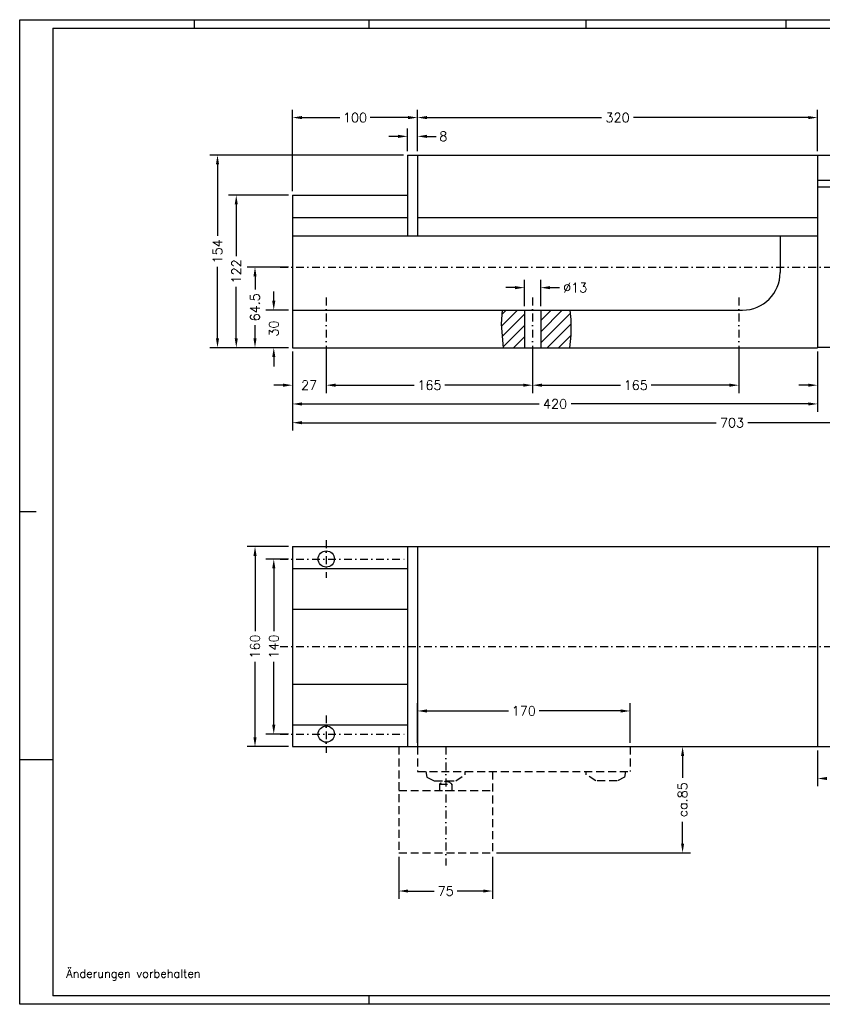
# Model space of a CAD drawing. Extents: x 212 to 4004, y 602 to 2184.
# Tile 1 of 11: x 212 to 854, y 602 to 1389. Entities that reach past the tile are written whole.
import ezdxf
from ezdxf.enums import TextEntityAlignment as Align

# ---------------------------------------------------------------- set-up
doc = ezdxf.new("R2010")
doc.units = 0
doc.header["$MEASUREMENT"] = 0
for name, pattern in [('AUSGEZOGEN', [0]), ('GESTRICHELT2', [9.525, 6.35, -3.175]), ('STRICHPUNKT2', [12.7, 6.35, -3.175, 0, -3.175])]:
    doc.linetypes.add(name, pattern=pattern)
doc.layers.get('0').update_dxf_attribs({"linetype": 'CONTINUOUS'})
for name, color, linetype in [('BEMASSUNG', 6, 'CONTINUOUS'), ('KANTE', 3, 'CONTINUOUS'), ('MITTE', 6, 'STRICHPUNKT2'), ('UMRISS07', 5, 'CONTINUOUS'), ('VERDECKT', 1, 'GESTRICHELT2')]:
    doc.layers.add(name, color=color, linetype=linetype)
doc.styles.add('ROMANS', font='romans', dxfattribs={"height": 7.5})

# ---------------------------------------------------------------- blocks, each defined once
blk = doc.blocks.new('*X1')
at = {"color": 0}
for p, q in [((1627.63, 1097.8), (1640.34, 1110.5)), ((1628.07, 1107.22), (1631.35, 1110.5)), ((1659, 1102.22), (1667.28, 1110.5)), ((1659, 1093.24), (1676.26, 1110.5)), ((1628.27, 1089.46), (1646, 1107.18)), ((1659, 1084.26), (1682.48, 1107.75)), ((1628.93, 1081.13), (1646, 1098.2)), ((1664.22, 1080.5), (1683, 1099.28)), ((1637.28, 1080.5), (1646, 1089.22)), ((1673.2, 1080.5), (1682.98, 1090.28))]:
    blk.add_line(p, q, dxfattribs=at)

msp = doc.modelspace()

# ---------------------------------------------------------------- linework, layer by layer
at = {"color": 7, "linetype": 'AUSGEZOGEN'}
for p, q in [((211.78, 1389.28), (1326.32, 1389.28)), ((211.78, 601.92), (211.78, 1389.28)), ((351.43, 1389.28), (351.43, 1382.63)), ((491.08, 1389.28), (491.08, 1382.63)), ((664.65, 1389.28), (664.65, 1382.63)), ((824.91, 1382.63), (824.91, 1389.28)), ((225.08, 995.6), (211.78, 995.6)), ((238.38, 797.43), (211.78, 797.43)), ((491.08, 608.57), (491.08, 601.92)), ((1326.32, 601.92), (211.78, 601.92))]:
    msp.add_line(p, q, dxfattribs=at)
at = {"color": 5, "linetype": 'AUSGEZOGEN'}
for p, q in [((238.38, 1382.63), (1319.67, 1382.63)), ((1319.67, 608.57), (238.38, 608.57))]:
    msp.add_line(p, q, dxfattribs=at)
at = {"layer": 'BEMASSUNG'}
for p, q in [((430, 1252.12), (430, 1317.25)), ((530, 1284.12), (530, 1317.25)), ((530, 1284.12), (530, 1317.25)), ((850, 1284.12), (850, 1317.25)), ((437.5, 1311), (467.77, 1311)), ((522.5, 1311), (492.23, 1311)), ((537.5, 1311), (677.23, 1311)), ((842.5, 1311), (702.77, 1311)), ((522, 1284.12), (522, 1302.25)), ((530, 1284.12), (530, 1302.25)), ((514.5, 1296), (507, 1296)), ((537.5, 1296), (545, 1296)), ((518.87, 1281), (363.75, 1281)), ((370, 1273.5), (370, 1216.41)), ((426.87, 1249), (378.75, 1249)), ((385, 1241.5), (385, 1200.23)), ((370, 1134.5), (370, 1191.59)), ((426.87, 1191.5), (393.75, 1191.5)), ((400, 1184), (400, 1173.62)), ((615.5, 1160.12), (615.5, 1181.25)), ((628.5, 1160.12), (628.5, 1181.25)), ((385, 1134.5), (385, 1175.77)), ((608, 1175), (600.5, 1175)), ((636, 1175), (643.5, 1175)), ((415, 1164.5), (415, 1172)), ((426.87, 1157), (408.75, 1157)), ((597.81, 1157), (597, 1146)), ((651.68, 1157), (652.5, 1149.5)), ((400, 1134.5), (400, 1144.88)), ((597, 1146), (598, 1133)), ((652.5, 1149.5), (652.5, 1137)), ((652.5, 1137), (651.52, 1127)), ((426.87, 1127), (363.75, 1127)), ((426.87, 1127), (378.75, 1127)), ((426.87, 1127), (393.75, 1127)), ((426.87, 1127), (408.75, 1127)), ((598, 1133), (598.48, 1127)), ((415, 1119.5), (415, 1112)), ((430, 1123.88), (430, 1090.75)), ((430, 1123.88), (430, 1075.75)), ((430, 1123.88), (430, 1060.75)), ((457, 1123.88), (457, 1090.75)), ((457, 1123.88), (457, 1090.75)), ((622, 1123.88), (622, 1090.75)), ((622, 1123.88), (622, 1090.75)), ((787, 1123.88), (787, 1090.75)), ((850, 1123.88), (850, 1075.75)), ((850, 1123.88), (850, 1090.75)), ((422.5, 1097), (415, 1097)), ((464.5, 1097), (527.27, 1097)), ((464.5, 1097), (472, 1097)), ((614.5, 1097), (551.73, 1097)), ((629.5, 1097), (692.27, 1097)), ((779.5, 1097), (716.73, 1097)), ((842.5, 1097), (835, 1097)), ((437.5, 1082), (627.23, 1082)), ((842.5, 1082), (652.77, 1082)), ((437.5, 1067), (768.73, 1067)), ((1125.5, 1067), (794.27, 1067)), ((426.87, 968), (393.75, 968)), ((400, 960.5), (400, 900.23)), ((426.87, 958), (408.75, 958)), ((415, 950.5), (415, 900.23)), ((400, 815.5), (400, 875.77)), ((415, 825.5), (415, 875.77)), ((530, 811.12), (530, 842.75)), ((700, 811.12), (700, 842.75)), ((537.5, 836.5), (602.77, 836.5)), ((692.5, 836.5), (627.23, 836.5)), ((426.87, 818), (408.75, 818)), ((426.87, 808), (393.75, 808)), ((593.12, 808), (748.25, 808)), ((850, 804.88), (850, 776.25)), ((742, 800.5), (742, 783.09)), ((742, 730.5), (742, 747.91)), ((515, 719.88), (515, 686.25)), ((590, 719.88), (590, 686.25)), ((593.12, 723), (748.25, 723)), ((522.5, 692.5), (543.3, 692.5)), ((582.5, 692.5), (561.7, 692.5))]:
    msp.add_line(p, q, dxfattribs=at)
for points in [[(437.5, 1312.25), (437.5, 1309.75), (430, 1311)], [(522.5, 1312.25), (522.5, 1309.75), (530, 1311)], [(537.5, 1312.25), (537.5, 1309.75), (530, 1311)], [(842.5, 1312.25), (842.5, 1309.75), (850, 1311)], [(514.5, 1297.25), (514.5, 1294.75), (522, 1296)], [(537.5, 1297.25), (537.5, 1294.75), (530, 1296)], [(368.75, 1273.5), (371.25, 1273.5), (370, 1281)], [(383.75, 1241.5), (386.25, 1241.5), (385, 1249)], [(398.75, 1184), (401.25, 1184), (400, 1191.5)], [(608, 1176.25), (608, 1173.75), (615.5, 1175)], [(636, 1176.25), (636, 1173.75), (628.5, 1175)], [(413.75, 1164.5), (416.25, 1164.5), (415, 1157)], [(368.75, 1134.5), (371.25, 1134.5), (370, 1127)], [(383.75, 1134.5), (386.25, 1134.5), (385, 1127)], [(398.75, 1134.5), (401.25, 1134.5), (400, 1127)], [(413.75, 1119.5), (416.25, 1119.5), (415, 1127)], [(422.5, 1098.25), (422.5, 1095.75), (430, 1097)], [(464.5, 1098.25), (464.5, 1095.75), (457, 1097)], [(464.5, 1098.25), (464.5, 1095.75), (457, 1097)], [(614.5, 1098.25), (614.5, 1095.75), (622, 1097)], [(629.5, 1098.25), (629.5, 1095.75), (622, 1097)], [(779.5, 1098.25), (779.5, 1095.75), (787, 1097)], [(842.5, 1098.25), (842.5, 1095.75), (850, 1097)], [(437.5, 1083.25), (437.5, 1080.75), (430, 1082)], [(842.5, 1083.25), (842.5, 1080.75), (850, 1082)], [(437.5, 1068.25), (437.5, 1065.75), (430, 1067)], [(398.75, 960.5), (401.25, 960.5), (400, 968)], [(413.75, 950.5), (416.25, 950.5), (415, 958)], [(537.5, 837.75), (537.5, 835.25), (530, 836.5)], [(692.5, 837.75), (692.5, 835.25), (700, 836.5)], [(413.75, 825.5), (416.25, 825.5), (415, 818)], [(398.75, 815.5), (401.25, 815.5), (400, 808)], [(740.75, 800.5), (743.25, 800.5), (742, 808)], [(857.5, 783.75), (857.5, 781.25), (850, 782.5)], [(740.75, 730.5), (743.25, 730.5), (742, 723)], [(522.5, 693.75), (522.5, 691.25), (515, 692.5)], [(582.5, 693.75), (582.5, 691.25), (590, 692.5)]]:
    msp.add_solid(points, dxfattribs=at)
at = {"layer": 'KANTE'}
for p, q in [((522, 1281), (850, 1281)), ((522, 1281), (522, 1216.5)), ((530, 1281), (530, 1216.5)), ((850, 1281), (850, 1127)), ((850, 1281), (880, 1281)), ((850, 1261), (880, 1261)), ((850, 1255.5), (880, 1255.5)), ((430, 1249), (430, 1127)), ((430, 1249), (522, 1249)), ((430, 1231), (522, 1231)), ((530, 1231), (850, 1231)), ((430, 1216.5), (850, 1216.5)), ((820, 1216.5), (820, 1187)), ((430, 1157), (790, 1157)), ((615.5, 1157), (615.5, 1127)), ((628.5, 1157), (628.5, 1127)), ((430, 1127), (850, 1127)), ((850, 1127.5), (978, 1127.5)), ((430, 968), (430, 808)), ((430, 968), (880, 968)), ((522, 968), (522, 808)), ((530, 968), (530, 808)), ((850, 968), (850, 808)), ((430, 950.5), (522, 950.5)), ((430, 918), (522, 918)), ((430, 858), (522, 858)), ((430, 825.5), (522, 825.5)), ((430, 808), (880, 808))]:
    msp.add_line(p, q, dxfattribs=at)
for centre in [(457, 958), (457, 818)]:
    msp.add_circle(centre, 6.5, dxfattribs=at)
msp.add_arc((790, 1187), 30, 270, 0, dxfattribs=at)
at = {"layer": 'MITTE'}
for p, q in [((420, 1191.5), (1143, 1191.5)), ((457, 1167), (457, 1117)), ((622, 1167), (622, 1117)), ((787, 1167), (787, 1117)), ((457, 973), (457, 943)), ((420, 958), (522, 958)), ((420, 888), (1143, 888)), ((457, 833), (457, 803)), ((420, 818), (522, 818)), ((552.5, 808), (552.5, 713))]:
    msp.add_line(p, q, dxfattribs=at)
at = {"layer": 'UMRISS07'}
msp.add_line((238.38, 1382.63), (238.38, 608.57), dxfattribs=at)
at = {"layer": 'VERDECKT'}
for p, q in [((515, 808), (515, 723)), ((530, 808), (530, 788)), ((700, 808), (700, 788)), ((530, 788), (700, 788)), ((536.63, 788), (537.5, 783.5)), ((568, 785.5), (568, 788)), ((590, 788), (590, 723)), ((665, 785.5), (665, 788)), ((696.37, 788), (695.5, 783.5)), ((537.5, 783.5), (543.5, 780.5)), ((543.5, 780.5), (560.5, 780.5)), ((560.5, 780.5), (568, 785.5)), ((672.5, 780.5), (665, 785.5)), ((689.5, 780.5), (672.5, 780.5)), ((695.5, 783.5), (689.5, 780.5)), ((515, 773), (590, 773)), ((547.5, 778), (547.5, 773)), ((547.5, 778), (557.5, 778)), ((557.5, 778), (557.5, 773)), ((515, 723), (590, 723))]:
    msp.add_line(p, q, dxfattribs=at)
msp.add_arc((552.5, 772.75), 7.25, 46.39718, 133.60282, dxfattribs=at)

# ---------------------------------------------------------------- block references
at = {"layer": 'BEMASSUNG'}
msp.add_blockref('*X1', (-1030.5, 46.5), dxfattribs=at)

# ---------------------------------------------------------------- texts
at = {"layer": 'BEMASSUNG', "style": 'ROMANS'}
for s, p in [('100', (480, 1311)), ('320', (690, 1311)), ('8', (550.62, 1296)), ('%%c13', (656.09, 1175)), ('27', (443.3, 1097)), ('165', (539.5, 1097)), ('165', (704.5, 1097)), ('420', (640, 1082)), ('703', (781.5, 1067)), ('170', (615, 836.5)), ('75', (552.5, 692.5))]:
    msp.add_text(s, height=7.5, dxfattribs=at).set_placement(p, align=Align.MIDDLE_CENTER)
for s, p in [('154', (370, 1204)), ('122', (385, 1188)), ('64.5', (400, 1159.25)), ('30', (415, 1142.3)), ('160', (400, 888)), ('140', (415, 888)), ('ca.85', (742, 765.5))]:
    msp.add_text(s, height=7.5, rotation=90, dxfattribs=at).set_placement(p, align=Align.MIDDLE_CENTER)
at = {"layer": 'KANTE', "style": 'ROMANS'}
msp.add_text('Änderungen vorbehalten', height=6.65, dxfattribs=at).set_placement((249.02, 623.2))

doc.saveas('drawing.dxf')
